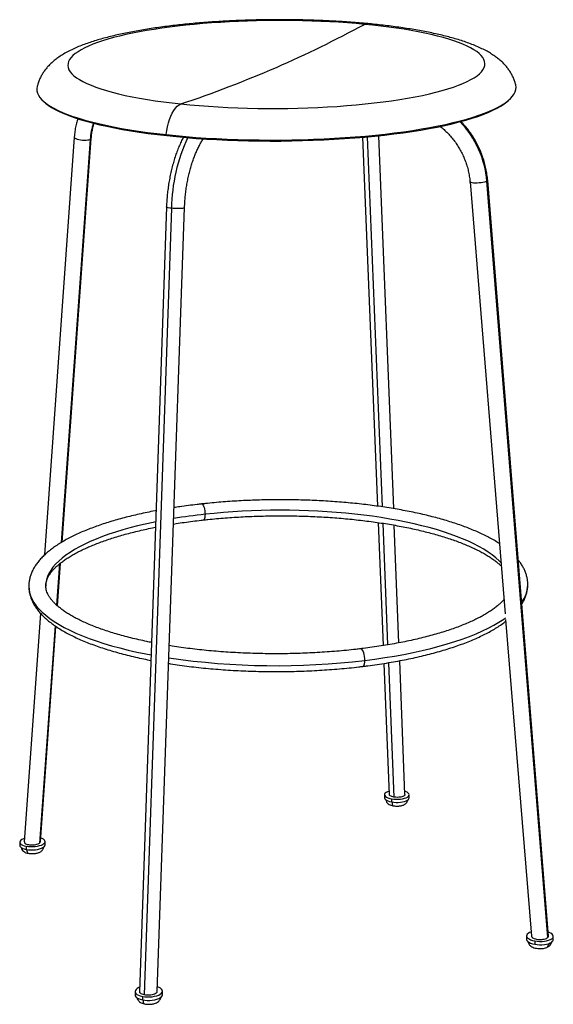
# Model space of a CAD drawing. Header units: millimetres. Extents: x -183 to 192, y -6 to 686.
import ezdxf

# ---------------------------------------------------------------- set-up
doc = ezdxf.new("R2010")
doc.units = ezdxf.units.MM

msp = doc.modelspace()

# ---------------------------------------------------------------- linework, layer by layer
at = {"color": 7, "linetype": 'Continuous', "lineweight": 25}
for p, q in [((160.67, 629.67), (161.55, 630.49)), ((-166.31, 629.26), (-165.43, 628.45)), ((-144.44, 603.83), (-165.27, 310.28)), ((-133.26, 602.26), (-153.69, 318.87)), ((-153.02, 319.29), (-132.54, 602.95)), ((-79.47, 604.88), (-79.9, 605.58)), ((57.94, 603.74), (68.56, 344.49)), ((61.24, 604.03), (71.79, 344.02)), ((79.94, 342.75), (69.57, 604.86)), ((133.59, 572.34), (158.29, 268.82)), ((188.24, 41.3), (145.47, 572.82)), ((188.7, 42.28), (145.98, 573.37)), ((-79.68, 554.84), (-98.56, 3.23)), ((-76.25, 553.82), (-95.28, 1.02)), ((-86.27, 3.35), (-66.98, 554.39)), ((69.03, 332.98), (72.57, 246.49)), ((72.25, 332.5), (75.72, 247.01)), ((83.67, 248.43), (80.4, 331.15)), ((-156.26, 274.4), (-154.08, 304.53)), ((-154.77, 303.98), (-156.86, 274.92)), ((-168.18, 269.17), (-179.58, 108.48)), ((158.62, 264.78), (176.71, 42.37)), ((-157.91, 260.37), (-168.93, 107.63)), ((-168.22, 108.61), (-157.3, 259.93)), ((87.88, 141.87), (84.16, 235.89)), ((73.09, 233.97), (76.86, 141.87)), ((76.23, 234.48), (80.06, 140.04)), ((73.47, 141.73), (73.47, 139.53)), ((78.52, 138.82), (78.51, 136.61)), ((90.78, 139.41), (90.79, 141.62)), ((-182.8, 108.31), (-182.76, 106.06)), ((-178.24, 105.53), (-178.19, 103.26)), ((-164.96, 106.51), (-165.01, 108.77)), ((173.32, 42.52), (173.29, 40.15)), ((192.06, 39.76), (192.09, 42.12)), ((179.05, 38.97), (179.01, 36.6)), ((-101.76, 3.36), (-101.73, 0.93)), ((-82.45, 1.25), (-82.48, 3.68)), ((-96.61, -0.03), (-96.57, -2.46))]:
    msp.add_line(p, q, dxfattribs=at)
at = {"color": 7, "linetype": 'Continuous', "lineweight": 25, "flags": 128}
for points in [[(59.44, 683.11), (53.49, 683.64), (47.43, 684.11), (41.28, 684.53), (35.05, 684.88), (28.75, 685.18), (22.39, 685.42), (15.99, 685.6), (9.55, 685.72), (3.08, 685.78), (-3.39, 685.78), (-9.86, 685.71), (-16.32, 685.59), (-22.75, 685.41), (-29.14, 685.17), (-35.49, 684.87), (-41.77, 684.51), (-47.98, 684.09), (-54.1, 683.61), (-60.13, 683.08), (-66.04, 682.49), (-71.84, 681.85), (-77.51, 681.15), (-83.03, 680.4), (-88.4, 679.6), (-93.61, 678.75), (-98.64, 677.85), (-103.48, 676.9), (-108.13, 675.91), (-112.57, 674.87), (-116.8, 673.79), (-120.81, 672.67), (-124.58, 671.51), (-128.1, 670.32), (-131.38, 669.1), (-134.4, 667.84), (-137.15, 666.55), (-139.63, 665.24), (-141.83, 663.9), (-143.75, 662.54), (-145.37, 661.17), (-146.69, 659.77), (-147.72, 658.37), (-148.44, 656.95), (-148.85, 655.53), (-148.95, 654.1), (-148.74, 652.67), (-148.21, 651.24), (-147.36, 649.82), (-146.2, 648.4), (-144.72, 647), (-142.93, 645.61), (-140.83, 644.24), (-138.42, 642.89), (-135.71, 641.56), (-132.69, 640.26), (-129.38, 639), (-125.78, 637.76), (-121.89, 636.56), (-117.73, 635.4), (-113.31, 634.28), (-108.62, 633.21), (-103.69, 632.18), (-98.52, 631.21), (-93.12, 630.28), (-87.51, 629.42), (-81.7, 628.61), (-75.7, 627.86), (-69.52, 627.17)], [(-69.52, 627.17), (-63.18, 626.54), (-56.7, 625.98), (-50.08, 625.49), (-43.35, 625.06), (-36.53, 624.71), (-29.62, 624.42), (-22.64, 624.2), (-15.61, 624.06), (-8.56, 623.99), (-1.48, 623.98), (5.59, 624.06), (12.64, 624.2), (19.65, 624.41), (26.61, 624.7), (33.5, 625.05), (40.3, 625.48), (47, 625.97), (53.58, 626.53), (60.02, 627.16), (66.32, 627.85), (72.45, 628.6), (78.4, 629.41), (84.16, 630.27), (89.71, 631.2), (95.04, 632.17), (100.15, 633.2), (105.01, 634.27), (109.63, 635.39), (113.98, 636.55), (118.06, 637.75), (121.87, 638.99), (125.39, 640.26), (128.62, 641.56), (131.55, 642.89), (134.18, 644.24), (136.51, 645.62), (138.52, 647.01), (140.22, 648.41), (141.61, 649.83), (142.68, 651.25), (143.44, 652.68), (143.88, 654.11), (144.01, 655.54), (143.82, 656.97), (143.32, 658.39), (142.51, 659.8), (141.4, 661.19), (139.99, 662.57), (138.29, 663.93), (136.29, 665.27), (134.01, 666.58), (131.46, 667.87), (128.63, 669.13), (125.54, 670.36), (122.19, 671.55), (118.59, 672.71), (114.75, 673.83), (110.68, 674.91), (106.39, 675.94), (101.89, 676.94), (97.19, 677.88), (92.29, 678.78), (87.21, 679.63), (81.95, 680.43), (76.54, 681.18), (70.97, 681.88), (65.27, 682.52), (59.44, 683.11)], [(-170.52, 639.36), (-170.72, 637.94), (-170.65, 636.38), (-170.26, 634.81), (-169.56, 633.25), (-168.54, 631.69), (-167.21, 630.14), (-165.56, 628.6), (-163.59, 627.08), (-161.32, 625.57), (-158.73, 624.09), (-155.84, 622.63), (-152.64, 621.2), (-149.15, 619.8), (-145.36, 618.43), (-141.28, 617.09), (-136.93, 615.8), (-132.3, 614.55), (-127.41, 613.34), (-122.26, 612.18), (-116.86, 611.07), (-111.23, 610.01), (-105.37, 609), (-99.29, 608.06), (-93.02, 607.17), (-86.55, 606.35), (-79.9, 605.58)], [(-79.9, 605.58), (-73.1, 604.89), (-66.14, 604.26), (-59.04, 603.7), (-51.83, 603.2), (-44.51, 602.78), (-37.09, 602.43), (-29.61, 602.16), (-22.07, 601.96), (-14.48, 601.83), (-6.87, 601.78), (0.75, 601.8), (8.37, 601.89), (15.96, 602.06), (23.51, 602.3), (31.01, 602.62), (38.43, 603.01), (45.77, 603.47), (53, 604), (60.12, 604.6), (67.1, 605.27), (73.94, 606), (80.61, 606.8), (87.11, 607.66), (93.42, 608.59), (99.53, 609.57), (105.43, 610.6), (111.1, 611.69), (116.54, 612.83), (121.73, 614.02), (126.67, 615.26), (131.34, 616.54), (135.75, 617.86), (139.87, 619.21), (143.71, 620.6), (147.25, 622.03), (150.5, 623.48), (153.44, 624.95), (156.08, 626.45), (158.41, 627.97), (160.43, 629.5), (162.13, 631.05), (163.52, 632.61), (164.59, 634.17), (165.34, 635.74), (165.78, 637.31), (165.91, 638.88), (165.72, 640.44), (165.68, 640.62)], [(-165.43, 628.45), (-164.68, 627.79), (-162.72, 626.28), (-160.46, 624.78), (-157.88, 623.3), (-155.01, 621.85), (-151.82, 620.42), (-148.35, 619.03), (-144.58, 617.66), (-140.53, 616.34), (-136.19, 615.05), (-131.59, 613.8), (-126.72, 612.6), (-121.6, 611.44), (-116.23, 610.34), (-110.63, 609.28), (-104.8, 608.28), (-98.76, 607.34), (-92.51, 606.46), (-86.08, 605.64), (-79.47, 604.88)], [(-79.9, 605.58), (-79.54, 608.4), (-79.03, 611.16), (-78.37, 613.82), (-77.57, 616.34), (-76.66, 618.68), (-75.63, 620.8), (-74.52, 622.67), (-73.33, 624.27), (-72.09, 625.56), (-70.81, 626.53), (-69.52, 627.17)], [(-79.47, 604.88), (-72.7, 604.18), (-65.78, 603.56), (-58.72, 603), (-51.55, 602.51), (-44.27, 602.09), (-36.9, 601.74), (-29.46, 601.47), (-21.95, 601.27), (-14.41, 601.14), (-6.84, 601.09), (0.74, 601.11), (8.31, 601.2), (15.86, 601.37), (23.37, 601.61), (30.83, 601.93), (38.21, 602.32), (45.51, 602.77), (52.7, 603.3), (59.78, 603.9), (66.72, 604.57), (73.52, 605.3), (80.16, 606.09), (86.62, 606.95), (92.9, 607.87), (98.97, 608.84), (104.84, 609.87), (110.48, 610.96), (115.89, 612.09), (121.06, 613.28), (125.97, 614.51), (130.62, 615.78), (135, 617.09), (139.1, 618.44), (142.92, 619.83), (146.44, 621.25), (149.67, 622.69), (152.61, 624.16), (155.23, 625.65), (157.55, 627.16), (159.56, 628.69), (160.67, 629.67)], [(-144.44, 603.83), (-144.36, 603.51), (-143.98, 603.14), (-143.33, 602.78), (-142.43, 602.45), (-141.34, 602.17), (-140.1, 601.95), (-138.78, 601.8), (-137.45, 601.73), (-136.17, 601.74), (-135.01, 601.84), (-134.02, 602.02), (-133.26, 602.26)], [(-133.26, 602.26), (-132.76, 602.56), (-132.55, 602.91), (-132.54, 602.95)], [(145.47, 572.82), (144.77, 572.52), (143.82, 572.24), (142.67, 572), (141.38, 571.79), (140, 571.64), (138.61, 571.55), (137.29, 571.53), (136.09, 571.57), (135.07, 571.68), (134.29, 571.85), (133.79, 572.07), (133.59, 572.32), (133.59, 572.34)], [(145.98, 573.37), (145.88, 573.11), (145.47, 572.82)], [(-76.25, 553.82), (-77.43, 553.99), (-78.41, 554.19), (-79.13, 554.41), (-79.56, 554.63), (-79.68, 554.84)], [(-66.98, 554.39), (-66.98, 554.37), (-67.18, 554.15), (-67.68, 553.96), (-68.47, 553.8), (-69.5, 553.68), (-70.73, 553.61), (-72.09, 553.59), (-73.5, 553.62), (-74.92, 553.7), (-76.25, 553.82)], [(-54.98, 346.04), (-54.81, 346.03), (-54.42, 345.81), (-54.02, 345.31), (-53.64, 344.57), (-53.3, 343.62), (-53.01, 342.51), (-52.79, 341.29), (-52.64, 340.03), (-52.59, 338.79)], [(155.36, 304.76), (154.01, 306.13), (151.7, 308.22), (149.12, 310.27), (146.28, 312.28), (143.18, 314.24), (139.83, 316.16), (136.24, 318.02), (132.41, 319.84), (128.36, 321.59), (124.09, 323.29), (119.6, 324.92), (114.92, 326.49), (110.04, 327.99), (104.97, 329.42), (99.74, 330.78), (94.33, 332.07), (88.77, 333.28), (83.06, 334.42), (77.22, 335.47), (71.24, 336.45), (65.16, 337.35), (58.96, 338.16), (52.67, 338.89), (46.29, 339.54), (39.83, 340.1), (33.31, 340.58), (26.74, 340.97), (20.12, 341.27), (13.47, 341.48), (6.79, 341.61), (0.1, 341.64), (-6.59, 341.59), (-13.27, 341.45), (-19.94, 341.23), (-26.57, 340.91), (-33.16, 340.51), (-39.7, 340.03), (-46.18, 339.45), (-52.59, 338.79)], [(-87.26, 333.46), (-88.94, 333.11), (-94.55, 331.89), (-100.02, 330.59), (-105.32, 329.22), (-110.44, 327.78), (-115.39, 326.27), (-120.15, 324.7), (-124.7, 323.06), (-129.05, 321.36), (-133.19, 319.59), (-137.1, 317.78), (-140.77, 315.91), (-144.21, 313.99), (-147.4, 312.02), (-150.34, 310), (-153.01, 307.95), (-155.42, 305.86), (-157.56, 303.73), (-159.42, 301.57), (-160.99, 299.39), (-162.28, 297.18), (-163.28, 294.95), (-163.98, 292.71), (-164.38, 290.46), (-164.48, 288.34)], [(-52.59, 338.79), (-52.62, 337.64), (-52.75, 336.62), (-52.95, 335.79), (-53.22, 335.2), (-53.56, 334.87), (-53.75, 334.81)], [(-176.37, 287.72), (-176.26, 286.15), (-175.85, 283.82), (-175.14, 281.49), (-174.12, 279.16), (-172.8, 276.85), (-171.18, 274.56), (-169.25, 272.28), (-167.02, 270.03), (-164.5, 267.81), (-161.68, 265.62), (-158.56, 263.47), (-155.16, 261.35), (-151.47, 259.29), (-147.5, 257.27), (-143.26, 255.31), (-138.75, 253.4), (-133.99, 251.56), (-128.97, 249.78), (-123.71, 248.06), (-118.21, 246.43), (-112.49, 244.86), (-106.55, 243.38), (-100.41, 241.98), (-94.08, 240.67), (-90.46, 239.97)], [(59.7, 236.1), (66.78, 237.02), (73.73, 238.04), (80.53, 239.15), (87.17, 240.36), (93.63, 241.65), (99.91, 243.03), (106, 244.5), (111.88, 246.04), (117.54, 247.67), (122.97, 249.36), (128.17, 251.13), (133.12, 252.96), (137.81, 254.85), (142.25, 256.8), (146.41, 258.81), (150.3, 260.87), (153.91, 262.97), (157.24, 265.12), (158.56, 266.04)], [(59.7, 236.1), (59.65, 237.46), (59.49, 238.85), (59.24, 240.2), (58.9, 241.44), (58.49, 242.52), (58.03, 243.37), (57.55, 243.95), (57.07, 244.24), (56.78, 244.27)], [(58.31, 231.89), (58.47, 231.93), (58.88, 232.25), (59.22, 232.87), (59.48, 233.74), (59.65, 234.84), (59.7, 236.1)], [(73.47, 139.53), (73.47, 139.43), (73.67, 138.85), (74.15, 138.28), (74.9, 137.76), (75.91, 137.3), (77.12, 136.91), (78.51, 136.61)], [(76.76, 144.2), (76.71, 144.18), (75.56, 143.78), (74.64, 143.31), (73.97, 142.78), (73.58, 142.22), (73.48, 141.64), (73.67, 141.05), (74.16, 140.49), (74.91, 139.97), (75.91, 139.51), (77.13, 139.12), (78.52, 138.82)], [(78.51, 136.61), (80.02, 136.4), (81.6, 136.3), (83.2, 136.31), (84.77, 136.43), (86.24, 136.65), (87.57, 136.97), (88.72, 137.37), (89.64, 137.85), (90.3, 138.38), (90.68, 138.95), (90.78, 139.41)], [(78.52, 138.82), (80.03, 138.61), (81.61, 138.52), (83.21, 138.52), (84.78, 138.64), (86.25, 138.86), (87.58, 139.18), (88.73, 139.58), (89.65, 140.06), (90.31, 140.59), (90.7, 141.15), (90.79, 141.74), (90.58, 142.32), (90.1, 142.88), (89.33, 143.4), (88.33, 143.86), (87.8, 144.04)], [(-179.4, 111.04), (-180.19, 110.76), (-181.24, 110.27), (-182.04, 109.71), (-182.56, 109.12), (-182.79, 108.5), (-182.72, 107.89), (-182.35, 107.29), (-181.68, 106.74), (-180.76, 106.26), (-179.59, 105.85), (-178.24, 105.53)], [(-178.24, 105.53), (-176.73, 105.31), (-175.13, 105.21), (-173.48, 105.22), (-171.85, 105.34), (-170.29, 105.57), (-168.86, 105.91), (-167.6, 106.33), (-166.55, 106.83), (-165.75, 107.39), (-165.24, 107.99), (-165.02, 108.6), (-165.1, 109.22), (-165.48, 109.81), (-166.15, 110.36), (-167.08, 110.84), (-168.04, 111.19)], [(-182.76, 106.06), (-182.67, 105.63), (-182.3, 105.03), (-181.64, 104.48), (-180.71, 103.99), (-179.55, 103.58), (-178.19, 103.26)], [(-178.19, 103.26), (-176.69, 103.05), (-175.08, 102.94), (-173.44, 102.95), (-171.81, 103.08), (-170.25, 103.31), (-168.81, 103.65), (-167.55, 104.07), (-166.51, 104.57), (-165.71, 105.13), (-165.19, 105.73), (-164.97, 106.35), (-164.96, 106.51)], [(176.48, 45.21), (175.4, 44.79), (174.45, 44.24), (173.77, 43.62), (173.4, 42.96), (173.34, 42.28), (173.6, 41.59), (174.18, 40.94), (175.04, 40.33), (176.17, 39.78), (177.52, 39.33), (179.05, 38.97)], [(179.05, 38.97), (180.7, 38.73), (182.42, 38.62), (184.16, 38.63), (185.84, 38.77), (187.42, 39.02), (188.83, 39.4), (190.04, 39.87), (190.99, 40.42), (191.66, 41.04), (192.02, 41.7), (192.07, 42.39), (191.8, 43.07), (191.22, 43.72), (190.35, 44.33), (189.22, 44.87), (188.47, 45.14)], [(173.29, 40.15), (173.31, 39.91), (173.57, 39.23), (174.15, 38.57), (175.01, 37.96), (176.14, 37.41), (177.49, 36.96), (179.01, 36.6)], [(179.01, 36.6), (180.67, 36.36), (182.39, 36.25), (184.12, 36.26), (185.81, 36.39), (187.38, 36.65), (188.8, 37.02), (190, 37.5), (190.95, 38.05), (191.63, 38.67), (191.99, 39.34), (192.06, 39.76)], [(-98.45, 6.39), (-99.1, 6.13), (-100.2, 5.55), (-101.03, 4.9), (-101.55, 4.2), (-101.76, 3.47), (-101.64, 2.75), (-101.19, 2.05), (-100.43, 1.41), (-99.39, 0.83), (-98.1, 0.35), (-96.61, -0.03)], [(-101.73, 0.93), (-101.6, 0.32), (-101.16, -0.37), (-100.4, -1.02), (-99.36, -1.6), (-98.07, -2.08), (-96.57, -2.46)], [(-96.61, -0.03), (-94.96, -0.28), (-93.21, -0.4), (-91.43, -0.39), (-89.67, -0.25), (-87.99, 0.03), (-86.46, 0.42), (-85.12, 0.92), (-84.02, 1.51), (-83.19, 2.16), (-82.68, 2.86), (-82.48, 3.59), (-82.61, 4.31), (-83.07, 5), (-83.83, 5.65), (-84.88, 6.22), (-86.16, 6.69)], [(-96.57, -2.46), (-94.93, -2.71), (-93.18, -2.84), (-91.4, -2.82), (-89.64, -2.68), (-87.96, -2.41), (-86.43, -2.01), (-85.09, -1.51), (-83.99, -0.92), (-83.16, -0.27), (-82.65, 0.44), (-82.45, 1.16), (-82.45, 1.25)]]:
    msp.add_lwpolyline(points, dxfattribs=at)
at = {"color": 7, "linetype": 'Continuous', "lineweight": 25}
for centre, radius, start, end in [((-359.37, 1461.84), 884.21, 293.8058, 298.2713), ((61.38, 679.61), 4, 85.16073, 119.13301), ((-353.68, 1469.05), 888.55, 288.65111, 293.28269), ((-86.29, 599.01), 47.08, 161.78378, 176.03648), ((76.74, 567.04), 68.97, 4.80699, 43.78619), ((48.72, 551.1), 125, 155.17727, 178.75333), ((-8.09, -68.41), 409.63, 96.23655, 99.34944), ((152.43, 289.9), 21.74, 323.16369, 357.78862), ((-2.59, 752.43), 520.07, 261.65588, 276.87935)]:
    msp.add_arc(centre, radius, start, end, dxfattribs=at)
for points, knots in [([(61.72, 683.6), (60.71, 683.69), (57.76, 683.97), (52.8, 684.38), (46.84, 684.82), (40.81, 685.21), (34.71, 685.54), (28.57, 685.82), (22.38, 686.04), (16.16, 686.21), (9.92, 686.32), (3.66, 686.38), (-2.62, 686.38), (-8.89, 686.33), (-15.15, 686.22), (-21.39, 686.06), (-27.6, 685.85), (-33.78, 685.58), (-39.92, 685.26), (-46, 684.88), (-52.02, 684.45), (-57.97, 683.97), (-63.85, 683.43), (-69.63, 682.84), (-75.33, 682.2), (-80.92, 681.5), (-86.41, 680.75), (-91.79, 679.95), (-97.05, 679.09), (-102.18, 678.19), (-107.18, 677.22), (-112.05, 676.2), (-116.79, 675.12), (-121.39, 673.97), (-125.86, 672.76), (-130.19, 671.47), (-134.4, 670.1), (-138.49, 668.62), (-142.47, 667.02), (-146.35, 665.27), (-150.12, 663.34), (-153.56, 661.3), (-156.58, 659.23), (-159.14, 657.21), (-161.39, 655.15), (-163.38, 653.06), (-165.13, 650.89), (-166.67, 648.64), (-168, 646.31), (-169.15, 643.8), (-170, 641.49), (-170.35, 639.94), (-170.48, 639.38)], [0, 0, 0, 0, 0.010956, 0.03185, 0.052713, 0.073546, 0.094354, 0.115141, 0.135911, 0.156668, 0.177414, 0.198154, 0.21889, 0.239624, 0.26036, 0.281098, 0.301844, 0.322598, 0.343365, 0.364147, 0.384949, 0.405775, 0.426628, 0.447514, 0.46844, 0.48941, 0.510435, 0.531522, 0.552683, 0.573932, 0.595285, 0.616761, 0.638387, 0.660193, 0.68222, 0.704517, 0.727151, 0.750202, 0.773767, 0.797942, 0.82276, 0.847987, 0.868946, 0.887992, 0.90537, 0.921416, 0.936431, 0.95066, 0.964299, 0.977503, 0.991744, 1, 1, 1, 1]), ([(165.66, 640.65), (165.47, 641.38), (165.05, 643.01), (164.12, 645.41), (162.95, 647.85), (161.57, 650.17), (160, 652.38), (158.23, 654.49), (156.25, 656.52), (154.03, 658.49), (151.53, 660.43), (148.7, 662.34), (145.49, 664.22), (141.91, 666.06), (138.03, 667.82), (133.93, 669.45), (129.7, 670.96), (125.35, 672.36), (120.9, 673.65), (116.33, 674.85), (111.64, 675.98), (106.83, 677.04), (101.89, 678.04), (96.82, 678.97), (91.64, 679.85), (86.34, 680.66), (80.92, 681.43), (75.39, 682.13), (69.76, 682.78), (65.19, 683.26), (62.49, 683.52), (61.72, 683.6)], [0, 0, 0, 0, 0.019218, 0.042701, 0.066566, 0.091033, 0.116364, 0.142884, 0.170988, 0.201154, 0.233932, 0.26986, 0.309219, 0.351553, 0.39545, 0.439052, 0.481667, 0.523261, 0.563981, 0.603991, 0.643431, 0.682414, 0.721028, 0.75934, 0.797404, 0.835262, 0.872949, 0.910492, 0.947913, 0.985232, 1, 1, 1, 1]), ([(-142.06, 616.83), (-142.37, 615.74), (-143.04, 613.44), (-143.76, 609.81), (-144.22, 606.56), (-144.39, 604.55), (-144.44, 603.83)], [0, 0, 0, 0, 0.259061, 0.548619, 0.838482, 1, 1, 1, 1]), ([(-132.54, 602.95), (-132.49, 603.52), (-132.35, 605.22), (-131.94, 608.01), (-131.33, 610.99), (-130.77, 612.81), (-130.54, 613.58)], [0, 0, 0, 0, 0.155546, 0.463729, 0.772069, 1, 1, 1, 1]), ([(112.55, 611.41), (113.48, 610.66), (115.36, 609.14), (117.99, 606.6), (120.47, 603.88), (122.77, 600.98), (124.88, 597.93), (126.79, 594.74), (128.49, 591.43), (129.97, 588.01), (131.21, 584.52), (132.22, 580.96), (132.98, 577.36), (133.39, 574.48), (133.54, 572.81), (133.59, 572.34)], [0, 0, 0, 0, 0.08052, 0.161393, 0.242215, 0.322996, 0.403745, 0.484469, 0.565176, 0.645872, 0.726561, 0.80725, 0.887945, 0.968655, 1, 1, 1, 1]), ([(145.98, 573.37), (145.92, 574.12), (145.72, 576.24), (145.2, 579.72), (144.35, 583.79), (143.23, 587.82), (141.87, 591.77), (140.27, 595.65), (138.43, 599.42), (136.36, 603.08), (134.08, 606.6), (131.59, 609.96), (129.3, 612.73), (127.78, 614.3), (127.22, 614.88)], [0, 0, 0, 0, 0.049202, 0.138954, 0.228739, 0.31856, 0.408411, 0.498287, 0.588181, 0.678089, 0.768004, 0.857922, 0.947835, 1, 1, 1, 1]), ([(-67.84, 603.76), (-68.37, 602.72), (-69.44, 600.62), (-70.94, 597.22), (-72.35, 593.63), (-73.65, 589.91), (-74.83, 586.06), (-75.89, 582.11), (-76.84, 578.07), (-77.65, 573.95), (-78.34, 569.79), (-78.89, 565.59), (-79.32, 561.37), (-79.57, 557.78), (-79.65, 555.61), (-79.68, 554.84)], [0, 0, 0, 0, 0.078222, 0.159025, 0.239509, 0.319712, 0.399675, 0.479442, 0.559052, 0.638545, 0.717956, 0.79732, 0.87667, 0.956033, 1, 1, 1, 1]), ([(-66.98, 554.39), (-66.96, 555.05), (-66.88, 556.99), (-66.65, 560.22), (-66.27, 564.07), (-65.76, 567.91), (-65.14, 571.7), (-64.4, 575.44), (-63.55, 579.09), (-62.6, 582.63), (-61.55, 586.04), (-60.41, 589.3), (-59.2, 592.38), (-57.93, 595.28), (-56.59, 597.97), (-55.22, 600.41), (-54.28, 601.98), (-53.79, 602.66), (-53.78, 602.67)], [0, 0, 0, 0, 0.036322, 0.105653, 0.175031, 0.24443, 0.313811, 0.383137, 0.452376, 0.521491, 0.590446, 0.659198, 0.727706, 0.79592, 0.863793, 0.931275, 0.998321, 1, 1, 1, 1]), ([(-54.98, 346.04), (-56.06, 345.92), (-59.19, 345.57), (-64.31, 344.94), (-69.7, 344.21), (-73.01, 343.69), (-74.37, 343.49)], [0, 0, 0, 0, 0.163673, 0.474768, 0.785973, 1, 1, 1, 1]), ([(154.27, 318.13), (154.1, 318.25), (152.9, 319.07), (150.46, 320.52), (146.95, 322.48), (143.22, 324.37), (139.31, 326.19), (135.2, 327.95), (130.92, 329.64), (126.46, 331.27), (121.83, 332.82), (117.04, 334.32), (112.1, 335.74), (107.01, 337.09), (101.78, 338.38), (96.42, 339.6), (90.93, 340.74), (85.32, 341.82), (79.6, 342.82), (73.77, 343.75), (67.85, 344.61), (61.84, 345.39), (55.75, 346.1), (49.58, 346.73), (43.35, 347.28), (37.06, 347.76), (30.73, 348.16), (24.35, 348.49), (17.94, 348.74), (11.5, 348.91), (5.05, 349), (-1.41, 349.01), (-7.87, 348.95), (-14.32, 348.81), (-20.75, 348.59), (-27.16, 348.29), (-33.53, 347.92), (-39.86, 347.46), (-46.14, 346.94), (-51.17, 346.45), (-54.11, 346.13), (-54.98, 346.04)], [0, 0, 0, 0, 0.004636, 0.031838, 0.058995, 0.086093, 0.113124, 0.140088, 0.166989, 0.193831, 0.220619, 0.247358, 0.274055, 0.300714, 0.327338, 0.353933, 0.380501, 0.407046, 0.43357, 0.460077, 0.486567, 0.513043, 0.539508, 0.565962, 0.592406, 0.618843, 0.645274, 0.671699, 0.69812, 0.724538, 0.750953, 0.777367, 0.803781, 0.830195, 0.856611, 0.883028, 0.909449, 0.935873, 0.962303, 0.988739, 1, 1, 1, 1]), ([(-86.99, 341.33), (-87.24, 341.28), (-89.4, 340.89), (-93.36, 340.09), (-98.84, 338.91), (-104.19, 337.65), (-109.41, 336.33), (-114.48, 334.94), (-119.41, 333.49), (-124.18, 331.97), (-128.79, 330.38), (-133.23, 328.73), (-137.5, 327.02), (-141.59, 325.24), (-145.49, 323.39), (-149.2, 321.49), (-152.71, 319.51), (-156.02, 317.47), (-159.11, 315.36), (-161.99, 313.19), (-164.64, 310.94), (-167.04, 308.62), (-169.2, 306.24), (-171.08, 303.81), (-172.69, 301.32), (-174.01, 298.8), (-175.04, 296.26), (-175.78, 293.72), (-176.23, 291.17), (-176.41, 289.16), (-176.35, 288.01), (-176.33, 287.7)], [0, 0, 0, 0, 0.0048055, 0.0412955, 0.0778121, 0.114359, 0.1509401, 0.1875598, 0.2242233, 0.2609362, 0.2977048, 0.3345361, 0.3714376, 0.4084172, 0.4454829, 0.4826419, 0.5198995, 0.5572566, 0.5947064, 0.6322284, 0.6697752, 0.7072472, 0.7445165, 0.781415, 0.8177538, 0.8533645, 0.8881473, 0.922104, 0.9553398, 0.9880412, 1, 1, 1, 1]), ([(-74.77, 331.95), (-74.15, 332.05), (-71.65, 332.47), (-67.15, 333.13), (-61.29, 333.92), (-56.8, 334.46), (-54.28, 334.75), (-53.75, 334.8)], [0, 0, 0, 0, 0.0916663, 0.3699333, 0.6483505, 0.926899, 1, 1, 1, 1]), ([(-53.75, 334.8), (-52.7, 334.92), (-49.63, 335.25), (-44.51, 335.74), (-38.36, 336.26), (-32.16, 336.7), (-25.92, 337.06), (-19.64, 337.35), (-13.33, 337.55), (-7.01, 337.69), (-0.68, 337.74), (5.65, 337.72), (11.98, 337.62), (18.28, 337.44), (24.56, 337.19), (30.8, 336.86), (36.99, 336.45), (43.13, 335.97), (49.21, 335.41), (55.21, 334.78), (61.14, 334.07), (66.97, 333.3), (72.71, 332.45), (78.34, 331.53), (83.85, 330.54), (89.24, 329.49), (94.5, 328.37), (99.62, 327.18), (104.58, 325.94), (109.39, 324.64), (114.03, 323.28), (118.49, 321.86), (122.78, 320.4), (126.87, 318.89), (130.77, 317.33), (134.46, 315.73), (137.93, 314.1), (141.19, 312.44), (144.22, 310.75), (147.03, 309.04), (149.59, 307.32), (151.91, 305.59), (153.92, 303.94), (155.04, 302.88), (155.56, 302.38)], [0, 0, 0, 0, 0.012811, 0.037158, 0.061511, 0.085871, 0.110236, 0.134606, 0.158979, 0.183354, 0.207731, 0.232108, 0.256485, 0.28086, 0.305233, 0.329603, 0.353968, 0.378329, 0.402682, 0.427029, 0.451367, 0.475694, 0.50001, 0.524313, 0.548601, 0.572873, 0.597125, 0.621355, 0.645562, 0.669741, 0.693889, 0.718003, 0.742078, 0.766109, 0.790093, 0.814023, 0.837894, 0.861701, 0.88544, 0.909108, 0.932704, 0.956235, 0.979712, 1, 1, 1, 1]), ([(-164.47, 288.32), (-164.46, 288.87), (-164.44, 289.93), (-164.11, 291.53), (-163.59, 293.15), (-162.82, 294.83), (-161.8, 296.55), (-160.55, 298.28), (-159.07, 300.01), (-157.36, 301.75), (-155.41, 303.5), (-153.23, 305.24), (-150.81, 306.98), (-148.16, 308.71), (-145.28, 310.43), (-142.17, 312.12), (-138.84, 313.79), (-135.3, 315.43), (-131.54, 317.03), (-127.59, 318.59), (-123.44, 320.11), (-119.1, 321.59), (-114.58, 323.01), (-109.89, 324.38), (-105.03, 325.69), (-100.02, 326.94), (-94.85, 328.14), (-90.64, 329.05), (-88.11, 329.54), (-87.39, 329.68)], [0, 0, 0, 0, 0.042921, 0.083587, 0.122148, 0.163034, 0.202145, 0.240088, 0.277349, 0.314244, 0.35097, 0.387652, 0.424348, 0.461105, 0.497952, 0.534902, 0.571959, 0.609121, 0.646382, 0.683735, 0.721173, 0.758686, 0.796268, 0.833911, 0.871609, 0.909356, 0.947146, 0.984974, 1, 1, 1, 1]), ([(174.12, 289.05), (174.13, 289.57), (174.16, 290.92), (173.9, 293.09), (173.39, 295.56), (172.6, 298.01), (171.56, 300.42), (170.24, 302.81), (168.88, 304.91), (167.85, 306.18), (167.43, 306.69)], [0, 0, 0, 0, 0.081813, 0.215005, 0.348493, 0.4833, 0.620309, 0.760177, 0.903256, 1, 1, 1, 1]), ([(-176.33, 287.7), (-176.32, 287.17), (-176.3, 285.8), (-175.95, 283.61), (-175.33, 281.13), (-174.43, 278.66), (-173.26, 276.22), (-171.82, 273.79), (-170.1, 271.38), (-168.09, 269), (-165.79, 266.64), (-163.2, 264.32), (-160.34, 262.05), (-157.21, 259.83), (-153.81, 257.67), (-150.17, 255.57), (-146.28, 253.53), (-142.16, 251.57), (-137.81, 249.67), (-133.24, 247.84), (-128.45, 246.08), (-123.46, 244.4), (-118.26, 242.78), (-112.87, 241.25), (-107.3, 239.79), (-101.54, 238.41), (-95.98, 237.18), (-92.27, 236.44), (-90.59, 236.11)], [0, 0, 0, 0, 0.022337, 0.057672, 0.093151, 0.129036, 0.165548, 0.202839, 0.240978, 0.279939, 0.31961, 0.359827, 0.40041, 0.441199, 0.482069, 0.522923, 0.563711, 0.604414, 0.645023, 0.685537, 0.725963, 0.766305, 0.806572, 0.846772, 0.886911, 0.926996, 0.967034, 1, 1, 1, 1]), ([(-90.16, 248.69), (-91.29, 248.91), (-94.37, 249.52), (-99.2, 250.59), (-104.66, 251.89), (-109.92, 253.26), (-114.97, 254.69), (-119.81, 256.18), (-124.43, 257.72), (-128.81, 259.31), (-132.96, 260.95), (-136.86, 262.63), (-140.52, 264.34), (-143.91, 266.07), (-147.05, 267.83), (-149.92, 269.6), (-152.52, 271.38), (-154.85, 273.16), (-156.92, 274.93), (-158.72, 276.68), (-160.26, 278.4), (-161.55, 280.1), (-162.59, 281.76), (-163.4, 283.38), (-164, 284.99), (-164.35, 286.61), (-164.51, 287.71), (-164.47, 288.29), (-164.47, 288.32)], [0, 0, 0, 0, 0.023744, 0.064428, 0.105069, 0.145661, 0.1862, 0.226678, 0.267088, 0.307422, 0.34767, 0.387825, 0.427877, 0.467819, 0.507645, 0.547353, 0.586948, 0.626447, 0.665882, 0.705307, 0.744791, 0.784474, 0.824569, 0.865399, 0.907429, 0.951272, 0.997545, 1, 1, 1, 1]), ([(169.94, 275.52), (170.4, 276.29), (171.35, 277.89), (172.45, 280.38), (173.32, 282.96), (173.87, 285.52), (174.14, 287.55), (174.13, 288.73), (174.12, 289.05)], [0, 0, 0, 0, 0.180088, 0.373919, 0.563181, 0.748312, 0.930234, 1, 1, 1, 1]), ([(157.47, 278.87), (157.46, 278.86), (156.99, 278.27), (155.81, 277.07), (153.92, 275.29), (151.73, 273.5), (149.29, 271.7), (146.59, 269.91), (143.62, 268.12), (140.4, 266.36), (136.92, 264.61), (133.18, 262.89), (129.2, 261.21), (124.98, 259.56), (120.52, 257.96), (115.83, 256.41), (110.92, 254.91), (105.8, 253.47), (100.48, 252.09), (94.97, 250.78), (89.28, 249.54), (83.41, 248.37), (77.38, 247.27), (71.21, 246.25), (64.89, 245.31), (60.06, 244.67), (57.34, 244.33), (56.79, 244.27)], [0, 0, 0, 0, 0.000694, 0.043419, 0.085811, 0.128065, 0.170296, 0.21256, 0.254906, 0.297361, 0.339934, 0.382627, 0.425437, 0.468356, 0.511376, 0.554488, 0.597682, 0.64095, 0.684284, 0.727676, 0.771121, 0.814612, 0.858142, 0.901709, 0.945306, 0.988931, 1, 1, 1, 1]), ([(58.3, 231.89), (59.48, 232.03), (62.89, 232.46), (68.46, 233.24), (74.95, 234.24), (81.31, 235.33), (87.53, 236.51), (93.6, 237.77), (99.51, 239.11), (105.25, 240.53), (110.81, 242.02), (116.18, 243.6), (121.36, 245.24), (126.34, 246.96), (131.11, 248.74), (135.66, 250.6), (140, 252.52), (144.1, 254.51), (147.98, 256.56), (151.62, 258.68), (155, 260.87), (157.36, 262.51), (158.51, 263.44), (158.71, 263.6)], [0, 0, 0, 0, 0.026372, 0.076533, 0.126717, 0.17693, 0.227176, 0.277461, 0.327788, 0.378165, 0.428598, 0.479095, 0.529663, 0.580312, 0.631051, 0.68189, 0.732841, 0.783912, 0.835109, 0.886436, 0.937883, 0.989427, 1, 1, 1, 1]), ([(56.79, 244.27), (55.64, 244.13), (52.3, 243.73), (46.71, 243.14), (39.98, 242.53), (33.18, 242), (26.31, 241.56), (19.38, 241.22), (12.42, 240.97), (5.43, 240.81), (-1.58, 240.75), (-8.58, 240.78), (-15.57, 240.9), (-22.53, 241.12), (-29.45, 241.43), (-36.31, 241.83), (-43.11, 242.32), (-49.83, 242.9), (-56.46, 243.57), (-62.98, 244.33), (-69.37, 245.18), (-74.3, 245.89), (-77.05, 246.35), (-77.76, 246.46)], [0, 0, 0, 0, 0.026474, 0.076751, 0.127046, 0.177359, 0.227686, 0.278024, 0.328372, 0.378726, 0.429084, 0.479443, 0.529802, 0.580156, 0.630505, 0.680844, 0.731173, 0.781487, 0.831784, 0.882062, 0.932316, 0.982542, 1, 1, 1, 1]), ([(-78.2, 233.93), (-77.77, 233.86), (-75.23, 233.44), (-70.43, 232.75), (-63.82, 231.87), (-57.09, 231.09), (-50.27, 230.41), (-43.36, 229.81), (-36.37, 229.31), (-29.33, 228.9), (-22.23, 228.59), (-15.1, 228.38), (-7.94, 228.26), (-0.78, 228.24), (6.39, 228.32), (13.55, 228.49), (20.67, 228.76), (27.76, 229.13), (34.8, 229.59), (41.78, 230.14), (48.68, 230.79), (54.18, 231.39), (57.36, 231.77), (58.3, 231.89)], [0, 0, 0, 0, 0.0102708, 0.0613562, 0.1124102, 0.1634372, 0.2144409, 0.2654247, 0.3163919, 0.3673454, 0.418288, 0.4692223, 0.5201508, 0.5710759, 0.622, 0.672925, 0.723853, 0.7747862, 0.8257271, 0.8766783, 0.9276424, 0.9786224, 1, 1, 1, 1]), ([(80.06, 140.04), (79.6, 140.14), (78.57, 140.36), (77.52, 140.88), (76.92, 141.41), (76.92, 141.73), (76.92, 141.87)], [0, 0, 0, 0, 0.252843, 0.572934, 0.82634, 1, 1, 1, 1]), ([(87.82, 141.87), (87.84, 141.8), (87.92, 141.5), (87.45, 140.99), (86.46, 140.44), (85.08, 140.06), (83.42, 139.84), (81.67, 139.82), (80.55, 139.98), (80.06, 140.04)], [0, 0, 0, 0, 0.056628, 0.220781, 0.384934, 0.540526, 0.681428, 0.85941, 1, 1, 1, 1]), ([(74.52, 138), (74.55, 137.77), (74.66, 136.94), (75.53, 135.66), (76.68, 134.8), (78.07, 134.21), (79.05, 134), (79.57, 133.89)], [0, 0, 0, 0, 0.090818, 0.325838, 0.596357, 0.782325, 1, 1, 1, 1]), ([(78.85, 136.57), (78.86, 136.23), (78.88, 135.45), (79.05, 134.63), (79.26, 134.13), (79.43, 133.93), (79.62, 133.86), (79.75, 133.94), (79.81, 133.97)], [0, 0, 0, 0, 0.2407876, 0.5474466, 0.6833413, 0.8028322, 0.9070516, 1, 1, 1, 1]), ([(79.57, 133.89), (80.13, 133.82), (81.16, 133.67), (82.73, 133.66), (84.03, 133.76), (85.25, 133.96), (86.23, 134.22), (87.13, 134.56), (87.92, 135), (88.57, 135.53), (89.13, 136.25), (89.57, 137.07), (89.75, 137.73), (89.84, 138.09)], [0, 0, 0, 0, 0.132529, 0.248522, 0.347725, 0.430037, 0.543178, 0.613344, 0.691345, 0.782831, 0.841466, 0.914246, 1, 1, 1, 1]), ([(-181.65, 104.56), (-181.62, 104.33), (-181.51, 103.56), (-180.7, 102.34), (-179.68, 101.5), (-178.37, 100.87), (-177.39, 100.64), (-176.86, 100.52)], [0, 0, 0, 0, 0.093936, 0.312239, 0.572478, 0.766996, 1, 1, 1, 1]), ([(-179.49, 108.48), (-179.52, 108.37), (-179.6, 108.05), (-179.13, 107.54), (-178.18, 107), (-176.71, 106.59), (-174.95, 106.4), (-173.16, 106.42), (-171.41, 106.65), (-169.91, 107.06), (-169.23, 107.45), (-168.93, 107.63)], [0, 0, 0, 0, 0.06105, 0.167756, 0.285585, 0.409898, 0.534211, 0.65204, 0.758746, 0.893531, 1, 1, 1, 1]), ([(-176.86, 100.52), (-176.32, 100.44), (-175.3, 100.29), (-173.73, 100.27), (-172.39, 100.36), (-171.09, 100.56), (-170, 100.83), (-169.02, 101.19), (-168.18, 101.61), (-167.46, 102.14), (-166.79, 102.89), (-166.28, 103.81), (-165.96, 104.59), (-165.92, 105.05), (-165.91, 105.08)], [0, 0, 0, 0, 0.125075, 0.235088, 0.329972, 0.409795, 0.523925, 0.594118, 0.669411, 0.758926, 0.819897, 0.89753, 0.993603, 1, 1, 1, 1]), ([(-168.93, 107.63), (-168.69, 107.82), (-168.29, 108.13), (-168.31, 108.47), (-168.32, 108.61)], [0, 0, 0, 0, 0.596224, 1, 1, 1, 1]), ([(-177.77, 103.22), (-177.75, 102.88), (-177.7, 102.08), (-177.48, 101.26), (-177.21, 100.75), (-176.99, 100.55), (-176.76, 100.48), (-176.61, 100.56), (-176.54, 100.6)], [0, 0, 0, 0, 0.237622, 0.545559, 0.682021, 0.80201, 0.906664, 1, 1, 1, 1]), ([(176.81, 42.37), (176.81, 42.21), (176.81, 41.81), (177.5, 41.2), (178.66, 40.61), (180.34, 40.16), (182.26, 39.94), (184.13, 39.97), (185.91, 40.22), (187.38, 40.67), (187.97, 41.11), (188.24, 41.3)], [0, 0, 0, 0, 0.07811, 0.182876, 0.298565, 0.420619, 0.542673, 0.658362, 0.763129, 0.895466, 1, 1, 1, 1]), ([(188.24, 41.3), (188.44, 41.51), (188.74, 41.83), (188.64, 42.17), (188.61, 42.28)], [0, 0, 0, 0, 0.663902, 1, 1, 1, 1]), ([(174.32, 38.51), (174.43, 38.12), (174.63, 37.37), (175.16, 36.44), (175.9, 35.55), (176.96, 34.76), (178.42, 34.14), (180.16, 33.72), (182.23, 33.48), (184.24, 33.53), (186.07, 33.8), (186.96, 34.08), (187.44, 34.24)], [0, 0, 0, 0, 0.07468, 0.14284, 0.200014, 0.308864, 0.421584, 0.536218, 0.652199, 0.799355, 0.892776, 1, 1, 1, 1]), ([(187.44, 34.24), (188.04, 34.53), (189.21, 35.1), (190.41, 36.49), (190.79, 37.62), (190.98, 38.15)], [0, 0, 0, 0, 0.356609, 0.698342, 1, 1, 1, 1]), ([(188.63, 36.99), (188.61, 36.67), (188.55, 35.88), (188.24, 35.02), (187.84, 34.49), (187.6, 34.27), (187.45, 34.25), (187.44, 34.24)], [0, 0, 0, 0, 0.266411, 0.656387, 0.829204, 0.981159, 1, 1, 1, 1]), ([(-95.28, 1.02), (-95.77, 1.14), (-96.89, 1.42), (-97.98, 2.06), (-98.54, 2.7), (-98.5, 3.09), (-98.48, 3.23)], [0, 0, 0, 0, 0.258215, 0.585106, 0.843895, 1, 1, 1, 1]), ([(-86.35, 3.36), (-86.33, 3.24), (-86.29, 2.85), (-86.9, 2.19), (-88.09, 1.51), (-89.69, 1.04), (-91.57, 0.77), (-93.53, 0.75), (-94.74, 0.94), (-95.28, 1.02)], [0, 0, 0, 0, 0.068205, 0.230344, 0.392482, 0.546164, 0.685337, 0.861135, 1, 1, 1, 1]), ([(-100.55, -0.86), (-100.34, -1.43), (-99.84, -2.79), (-98.39, -4.08), (-96.75, -4.93), (-95.75, -5.19), (-95.25, -5.31)], [0, 0, 0, 0, 0.25832, 0.608414, 0.800461, 1, 1, 1, 1]), ([(-96.14, -2.51), (-96.12, -2.87), (-96.08, -3.7), (-95.86, -4.57), (-95.58, -5.09), (-95.36, -5.3), (-95.12, -5.35), (-94.96, -5.25), (-94.89, -5.21)], [0, 0, 0, 0, 0.2322841, 0.5423778, 0.6797946, 0.8006239, 0.9060105, 1, 1, 1, 1]), ([(-95.25, -5.31), (-94.75, -5.4), (-93.83, -5.55), (-92.19, -5.62), (-90.22, -5.52), (-88.27, -5.13), (-86.61, -4.5), (-85.08, -3.52), (-83.98, -2.03), (-83.65, -0.87), (-83.54, -0.46)], [0, 0, 0, 0, 0.108677, 0.200252, 0.332425, 0.506421, 0.612949, 0.741272, 0.908793, 1, 1, 1, 1])]:
    msp.add_open_spline(points, degree=3, knots=knots, dxfattribs=at)

doc.saveas('drawing.dxf')
